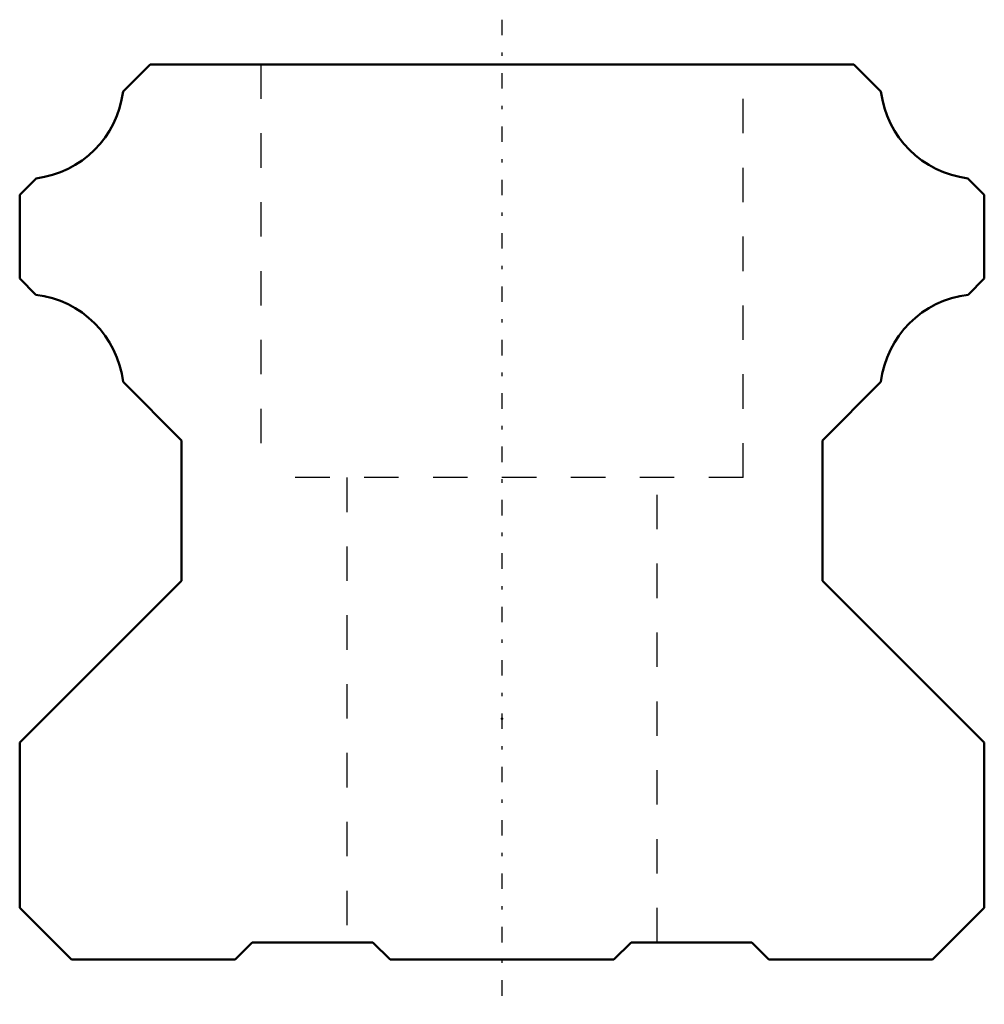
# Model space of a CAD drawing. Header units: millimetres. Extents: x -14 to 14, y -1.3 to 27.3.
import ezdxf

# ---------------------------------------------------------------- set-up
doc = ezdxf.new("R2010")
doc.units = ezdxf.units.MM
doc.linetypes.add('Center', pattern=[1.5, 0.45, -0.5, 0.05, -0.5])
doc.linetypes.add('Dashed', pattern=[2, 1, -1])
for name, color, linetype, lineweight in [('2d ConnectionPoints', 7, 'Continuous', 50), ('AM_0', 7, 'Continuous', 50), ('AM_7', 7, 'Center', 25), ('AM_9', 6, 'Dashed', 25)]:
    doc.layers.add(name, color=color, linetype=linetype, lineweight=lineweight)

msp = doc.modelspace()

# ---------------------------------------------------------------- linework, layer by layer
at = {"layer": '2d ConnectionPoints'}
for p in [(0, 7), (0, 0), (0, 0)]:
    msp.add_point(p, dxfattribs=at)
at = {"layer": 'AM_0'}
for p, q in [((-10.215, 26), (-11, 25.215)), ((10.215, 26), (-10.215, 26)), ((11, 25.215), (10.215, 26)), ((-13.525, 22.69), (-14, 22.215)), ((14, 22.215), (13.525, 22.69)), ((-14, 22.215), (-14, 19.779)), ((14, 19.779), (14, 22.215)), ((-14, 19.779), (-13.531, 19.31)), ((13.531, 19.31), (14, 19.779)), ((-11, 16.779), (-9.3, 15.079)), ((9.3, 15.079), (11, 16.779)), ((-9.3, 15.079), (-9.3, 11)), ((9.3, 11), (9.3, 15.079)), ((-9.3, 11), (-14, 6.3)), ((14, 6.3), (9.3, 11)), ((-14, 6.3), (-14, 1.5)), ((14, 1.5), (14, 6.3)), ((-14, 1.5), (-12.5, 0)), ((12.5, 0), (14, 1.5)), ((-7.75, 0), (-7.25, 0.5)), ((-7.25, 0.5), (-3.75, 0.5)), ((-3.75, 0.5), (-3.25, 0)), ((3.25, 0), (3.75, 0.5)), ((3.75, 0.5), (7.25, 0.5)), ((7.25, 0.5), (7.75, 0)), ((-12.5, 0), (-7.75, 0)), ((-3.25, 0), (3.25, 0)), ((7.75, 0), (12.5, 0))]:
    msp.add_line(p, q, dxfattribs=at)
for centre, start, end in [((-13.87, 25.56), 276.8586, 353.1414), ((13.87, 25.56), 186.8586, 263.1414), ((-13.87, 16.44), 6.7315, 83.2685), ((13.87, 16.44), 96.7315, 173.2685)]:
    msp.add_arc(centre, 2.89, start, end, dxfattribs=at)
at = {"layer": 'AM_7'}
msp.add_line((0, 27.3), (0, -1.3), dxfattribs=at)
at = {"layer": 'AM_9'}
for p, q in [((-7, 26), (-7, 14)), ((7, 14), (7, 26)), ((7, 14), (-7, 14)), ((-4.5, 14), (-4.5, 0.5)), ((4.5, 0.5), (4.5, 14))]:
    msp.add_line(p, q, dxfattribs=at)

doc.saveas('drawing.dxf')
